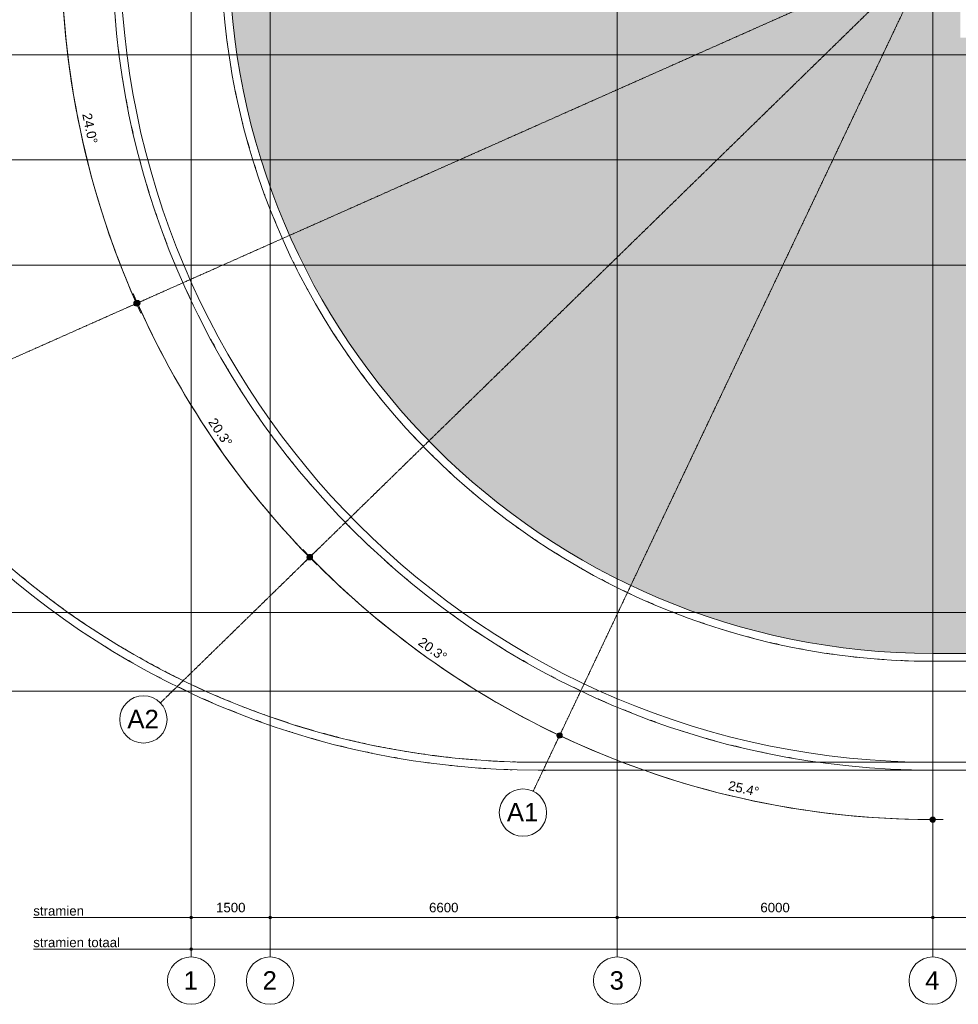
# Model space of a CAD drawing. Header units: millimetres. Extents: x -2716 to 106846, y 3237 to 43386.
# Tile 2 of 12: x 6739 to 24587, y 4050 to 22765. Entities that reach past the tile are written whole.
import ezdxf

# ---------------------------------------------------------------- set-up
doc = ezdxf.new("R2010")
doc.units = ezdxf.units.MM
doc.linetypes.add('THO_stramienlijn', pattern=[20, 17, -1.5, 0, -1.5])
for name, color, linetype, lineweight in [('A-ANNO-DIMS', 7, 'Continuous', 13), ('A-ANNO-DIMS-100', 7, 'Continuous', 13), ('A-ROOF-PATT', 7, 'Continuous', 13), ('G-ANNO-TEXT', 7, 'Continuous', 13), ('I-WALL', 7, 'Continuous', 18), ('S-GRID', 7, 'Continuous', 13), ('S-GRID-IDEN', 7, 'Continuous', 13)]:
    doc.layers.add(name, color=color, linetype=linetype, lineweight=lineweight)
doc.layers.add('A-DETL', color=7, linetype='Continuous', lineweight=13, true_color=0x00a600)
doc.layers.add('A-DETL-MBND', color=9, linetype='Continuous', lineweight=13, true_color=0x808080)
doc.styles.add('Arial', font='arial.ttf', dxfattribs={"height": 350})
doc.styles.add('Arial_1', font='arial.ttf', dxfattribs={"height": 180})
doc.dimstyles.new('THO_18_-_transparant', dxfattribs={"dimscale": 304.8, "dimtxt": 0.602515, "dimasz": 0.164042, "dimexe": 0.328084, "dimexo": 0.0625, "dimgap": 0.147638, "dimtad": 1, "dimdec": 3, "dimlfac": 304.8, "dimrnd": 0.001, "dimdsep": 46, "dimtxsty": 'Arial_1', "dimblk1": 'DOTBLANK', "dimblk2": 'DOTBLANK', "dimsah": 1, "dimcen": 0.09, "dimdle": 0.164042, "dimazin": 0, "dimtfac": 1, "dimtdec": 4, "dimtix": 1, "dimtmove": 0, "dimatfit": 3, "dimfxl": 0.001076, "dimfxlon": 1, "dimtvp": 1, "dimtolj": 1, "dimtzin": 0, "dimarcsym": 2})
doc.dimstyles.new('THO_18_-_transparant_blue', dxfattribs={"dimscale": 304.8, "dimtxt": 0.602515, "dimasz": 1.312336, "dimexe": 0.656168, "dimexo": 0.0625, "dimgap": 0.147638, "dimtad": 1, "dimdec": 3, "dimlfac": 304.8, "dimrnd": 0.001, "dimdsep": 46, "dimtxsty": 'Arial_1', "dimblk1": 'DOTSMALL', "dimblk2": 'DOTSMALL', "dimsah": 1, "dimcen": 0.09, "dimdle": 0.656168, "dimadec": 1, "dimazin": 0, "dimtfac": 1, "dimtdec": 4, "dimtix": 1, "dimtmove": 0, "dimatfit": 3, "dimfxl": 0.002153, "dimfxlon": 1, "dimtvp": 1, "dimtolj": 1, "dimtzin": 0, "dimarcsym": 2})

# ---------------------------------------------------------------- blocks, each defined once
blk = doc.blocks.new('NLRS_28_SCO_UN_houten kolom rond_gen_bcb - rond 150-V5-02 dak _plotview_')
at = {"layer": 'A-DETL-MBND'}
blk.add_arc((0, 0), 75, 270, 308.7881, dxfattribs=at)
blk = doc.blocks.new('NLRS_28_SCO_UN_houten kolom rond_gen_bcb - rond 150-V6-02 dak _plotview_')
at = {"layer": 'A-DETL-MBND'}
blk.add_arc((0, 0), 75, 270.0988, 319.3074, dxfattribs=at)
blk = doc.blocks.new('Grid - Stramienbol 9_0mm-3500-02 dak _plotview_')
at = {"layer": 'S-GRID-IDEN'}
blk.add_circle((0, 0), 4.5, dxfattribs=at)
blk = doc.blocks.new('DIMBLOCK1-02 dak _plotview_')
at = {"layer": 'A-ANNO-DIMS-100'}
for p, q in [((9950, 5700), (11500, 5700)), ((10000, 5700), (10000, 5800)), ((10000, 5700), (10000, 5600)), ((11500, 5700), (11500, 5800)), ((11500, 5700), (11500, 5600))]:
    blk.add_line(p, q, dxfattribs=at)
for centre in [(10000, 5700), (11500, 5700)]:
    blk.add_circle(centre, 25, dxfattribs=at)
at = {"layer": 'A-ANNO-DIMS-100', "color": 0, "insert": (10473, 5979), "char_height": 180, "width": 664.52, "attachment_point": 1, "line_spacing_factor": 0.941778, "style": 'Arial_1'}
blk.add_mtext('1500', dxfattribs=at)
blk = doc.blocks.new('_DotBlank')
at = {"color": 0, "linetype": 'ByBlock', "lineweight": -2}
blk.add_line((-0.5, 0), (-1, 0), dxfattribs=at)
blk.add_circle((0, 0), 0.5, dxfattribs=at)
blk = doc.blocks.new('DIMBLOCK2-02 dak _plotview_')
at = {"layer": 'A-ANNO-DIMS-100'}
for p, q in [((11500, 5700), (11500, 5800)), ((11500, 5700), (18100, 5700)), ((11500, 5700), (11500, 5600)), ((18100, 5700), (18100, 5800)), ((18100, 5700), (18100, 5600))]:
    blk.add_line(p, q, dxfattribs=at)
for centre in [(11500, 5700), (18100, 5700)]:
    blk.add_circle(centre, 25, dxfattribs=at)
at = {"layer": 'A-ANNO-DIMS-100', "color": 0, "insert": (14523, 5979), "char_height": 180, "width": 664.52, "attachment_point": 1, "line_spacing_factor": 0.941778, "style": 'Arial_1'}
blk.add_mtext('6600', dxfattribs=at)
blk = doc.blocks.new('DIMBLOCK3-02 dak _plotview_')
at = {"layer": 'A-ANNO-DIMS-100'}
for p, q in [((18100, 5700), (18100, 5800)), ((18100, 5700), (24100, 5700)), ((18100, 5700), (18100, 5600)), ((24100, 5700), (24100, 5800)), ((24100, 5700), (24100, 5600))]:
    blk.add_line(p, q, dxfattribs=at)
for centre in [(18100, 5700), (24100, 5700)]:
    blk.add_circle(centre, 25, dxfattribs=at)
at = {"layer": 'A-ANNO-DIMS-100', "color": 0, "insert": (20823, 5979), "char_height": 180, "width": 664.52, "attachment_point": 1, "line_spacing_factor": 0.941778, "style": 'Arial_1'}
blk.add_mtext('6000', dxfattribs=at)
blk = doc.blocks.new('DIMBLOCK4-02 dak _plotview_')
at = {"layer": 'A-ANNO-DIMS-100'}
for p, q in [((24100, 5700), (24100, 5800)), ((24100, 5700), (26500, 5700)), ((24100, 5700), (24100, 5600)), ((26500, 5700), (26500, 5800)), ((26500, 5700), (26500, 5600))]:
    blk.add_line(p, q, dxfattribs=at)
for centre in [(24100, 5700), (26500, 5700)]:
    blk.add_circle(centre, 25, dxfattribs=at)
at = {"layer": 'A-ANNO-DIMS-100', "color": 0, "insert": (25023, 5979), "char_height": 180, "width": 664.52, "attachment_point": 1, "line_spacing_factor": 0.941778, "style": 'Arial_1'}
blk.add_mtext('2400', dxfattribs=at)
blk = doc.blocks.new('DIMBLOCK19-02 dak _plotview_')
at = {"layer": 'A-ANNO-DIMS-100'}
for p, q in [((9950, 5100), (71850, 5100)), ((10000, 5100), (10000, 5200)), ((10000, 5100), (10000, 5000)), ((71800, 5100), (71800, 5200)), ((71800, 5100), (71800, 5000))]:
    blk.add_line(p, q, dxfattribs=at)
for centre in [(10000, 5100), (71800, 5100)]:
    blk.add_circle(centre, 25, dxfattribs=at)
at = {"layer": 'A-ANNO-DIMS-100', "color": 0, "insert": (40554, 5379), "char_height": 180, "width": 830.65, "attachment_point": 1, "line_spacing_factor": 0.941778, "style": 'Arial_1'}
blk.add_mtext('61800', dxfattribs=at)
blk = doc.blocks.new('DIMBLOCK63-02 dak _plotview_')
at = {"layer": 'A-ANNO-DIMS-100', "true_color": 0x0000ff}
h = blk.add_hatch(color=5, dxfattribs=at)
edge = h.paths.add_edge_path()
edge.add_arc((12258, 12552), 50, 0, 360)
h = blk.add_hatch(color=5, dxfattribs=at)
edge = h.paths.add_edge_path()
edge.add_arc((17005, 9159), 50, 0, 360)
at = {"layer": 'A-ANNO-DIMS-100', "color": 5, "true_color": 0x0000ff}
for p, q in [((12258, 12552), (12115, 12413)), ((12258, 12552), (12401, 12692)), ((12258, 12552), (12258, 12552)), ((17005, 9159), (17091, 9340)), ((17005, 9159), (16919, 8978))]:
    blk.add_line(p, q, dxfattribs=at)
for centre in [(12258, 12552), (17005, 9159)]:
    blk.add_circle(centre, 50, dxfattribs=at)
for start, end in [(223.5872, 245.2928), (224.28, 244.6)]:
    blk.add_arc((24100, 24100), 16540, start, end, dxfattribs=at)
at = {"layer": 'A-ANNO-DIMS-100', "color": 0, "insert": (14404, 11042), "char_height": 180, "width": 705.2, "attachment_point": 1, "rotation": 324.44, "line_spacing_factor": 0.941778, "style": 'Arial_1'}
blk.add_mtext('20.3°', dxfattribs=at)
blk = doc.blocks.new('_DotSmall')
at = {"color": 0, "linetype": 'ByBlock', "const_width": 0.5}
blk.add_lwpolyline([(-0.0625, 0, 1), (0.0625, 0, 1)], format="xyb", close=True, dxfattribs=at)
blk = doc.blocks.new('DIMBLOCK64-02 dak _plotview_')
at = {"layer": 'A-ANNO-DIMS-100', "true_color": 0x0000ff}
h = blk.add_hatch(color=5, dxfattribs=at)
edge = h.paths.add_edge_path()
edge.add_arc((8977, 17380), 50, 0, 360)
h = blk.add_hatch(color=5, dxfattribs=at)
edge = h.paths.add_edge_path()
edge.add_arc((12252, 12546), 50, 0, 360)
at = {"layer": 'A-ANNO-DIMS-100', "color": 5, "true_color": 0x0000ff}
for p, q in [((8977, 17380), (9160, 17461)), ((8977, 17380), (8794, 17298)), ((8977, 17380), (8977, 17380)), ((12252, 12546), (12109, 12407)), ((12252, 12546), (12395, 12686))]:
    blk.add_line(p, q, dxfattribs=at)
for centre in [(8977, 17380), (12252, 12546)]:
    blk.add_circle(centre, 50, dxfattribs=at)
for start, end in [(203.2676, 224.9724), (203.96, 224.28)]:
    blk.add_arc((24100, 24100), 16549, start, end, dxfattribs=at)
at = {"layer": 'A-ANNO-DIMS-100', "color": 0, "insert": (10465, 15217), "char_height": 180, "width": 705.2, "attachment_point": 1, "rotation": 304.12, "line_spacing_factor": 0.941778, "style": 'Arial_1'}
blk.add_mtext('20.3°', dxfattribs=at)
blk = doc.blocks.new('DIMBLOCK65-02 dak _plotview_')
at = {"layer": 'A-ANNO-DIMS-100', "true_color": 0x0000ff}
h = blk.add_hatch(color=5, dxfattribs=at)
edge = h.paths.add_edge_path()
edge.add_arc((17005, 9159), 50, 0, 360)
h = blk.add_hatch(color=5, dxfattribs=at)
edge = h.paths.add_edge_path()
edge.add_arc((24100, 7561), 50, 0, 360)
at = {"layer": 'A-ANNO-DIMS-100', "color": 5, "true_color": 0x0000ff}
for p, q in [((17005, 9159), (17091, 9340)), ((17005, 9159), (16920, 8979)), ((17005, 9159), (17005, 9159)), ((24100, 7561), (24100, 7761)), ((24100, 7561), (24100, 7361))]:
    blk.add_line(p, q, dxfattribs=at)
for centre in [(17005, 9159), (24100, 7561)]:
    blk.add_circle(centre, 50, dxfattribs=at)
for start, end in [(243.9072, 270.6928), (244.6, 270)]:
    blk.add_arc((24100, 24100), 16539, start, end, dxfattribs=at)
at = {"layer": 'A-ANNO-DIMS-100', "color": 0, "insert": (20238, 8302), "char_height": 180, "width": 705.2, "attachment_point": 1, "rotation": 347.3, "line_spacing_factor": 0.941778, "style": 'Arial_1'}
blk.add_mtext('25.4°', dxfattribs=at)
blk = doc.blocks.new('DIMBLOCK66-02 dak _plotview_')
at = {"layer": 'A-ANNO-DIMS-100', "true_color": 0x0000ff}
h = blk.add_hatch(color=5, dxfattribs=at)
edge = h.paths.add_edge_path()
edge.add_arc((7530, 24100), 50, 0, 360)
h = blk.add_hatch(color=5, dxfattribs=at)
edge = h.paths.add_edge_path()
edge.add_arc((8958, 17371), 50, 0, 360)
at = {"layer": 'A-ANNO-DIMS-100', "color": 5, "true_color": 0x0000ff}
for p, q in [((7530, 24100), (7330, 24100)), ((7530, 24100), (7530, 24100)), ((7530, 24100), (7730, 24100)), ((8958, 17371), (9141, 17452)), ((8958, 17371), (8775, 17290))]:
    blk.add_line(p, q, dxfattribs=at)
for centre in [(7530, 24100), (8958, 17371)]:
    blk.add_circle(centre, 50, dxfattribs=at)
for start, end in [(179.3084, 204.6516), (180, 203.96)]:
    blk.add_arc((24100, 24100), 16569, start, end, dxfattribs=at)
at = {"layer": 'A-ANNO-DIMS-100', "color": 0, "insert": (8103, 21006), "char_height": 180, "width": 705.2, "attachment_point": 1, "rotation": 281.98, "line_spacing_factor": 0.941778, "style": 'Arial_1'}
blk.add_mtext('24.0°', dxfattribs=at)

msp = doc.modelspace()

# ---------------------------------------------------------------- hatches: boundary and pattern name
at = {"layer": 'A-ROOF-PATT', "true_color": 0xf0f0f0}
h = msp.add_hatch(color=7, dxfattribs=at)
h.paths.add_polyline_path([(24099.6291517, 10719.9998099), (57699.6422503, 10720.0034123), (58112.2549136, 10726.3758725), (58524.483751, 10745.4701555), (58935.9452939, 10777.2698746), (59346.2567872, 10821.7476477), (59755.0365457, 10878.8651465), (60161.9043091, 10948.573166), (60566.4815957, 11030.8117141), (60968.3920544, 11125.5101229), (61367.2618151, 11232.587181), (61762.7198358, 11351.9512911), (62154.3982487, 11483.5006519), (62541.9327017, 11627.123469), (62929.9502694, 11784.9004238), (63303.1319291, 11950.0938067), (63676.088611, 12129.1701142), (64043.4858068, 12319.7781223), (64404.9817515, 12521.7604359), (64760.2401698, 12734.9517265), (65108.9305887, 12959.1792673), (65450.7286449, 13194.2635519), (65785.3163866, 13440.0190113), (66112.3825694, 13696.2548531), (66431.6229457, 13962.7760506), (66713.6783713, 14212.0596095), (67013.9024703, 14494.3370283), (67305.2914292, 14785.7259872), (67587.568848, 15085.9500862), (67860.4669695, 15394.7245444), (68123.7269333, 15711.7564706), (68377.0990214, 16036.7451408), (68620.3428949, 16369.3822836), (68853.2278224, 16709.3523724), (69075.5328983, 17056.3329252), (69287.0472529, 17409.9948097), (69487.570252, 17770.0025563), (69676.9116873, 18136.0146758), (69854.891957, 18507.6839836), (70021.3422362, 18884.6579288), (70176.1046365, 19266.5789288), (70319.0323565, 19653.0847083), (70449.9898206, 20043.8086433), (70568.8528077, 20438.3801084), (70675.508569, 20836.4248287), (70769.8559352, 21237.5652346), (70851.8054119, 21641.4208202), (70921.2792653, 22047.608504), (70978.211595, 22455.7429924), (71022.5483974, 22865.437145), (71054.2476164, 23276.3023422), (71073.464785, 23700), (71079.6250452, 24099.9862072), (71073.2791831, 24512.0235608), (71054.2476164, 24923.6700721), (71022.5483974, 25334.5352693), (70978.211595, 25744.2294219), (70921.2792653, 26152.3639103), (70851.8054119, 26558.5515941), (70769.8559352, 26962.4071797), (70675.508569, 27363.5475856), (70568.8528077, 27761.5923059), (70442.7374544, 28177.8018889), (70319.0323565, 28546.887706), (70175.5871935, 28934.6704257), (70006.1184238, 29349.7931335), (69854.891957, 29692.2884307), (69676.9116873, 30063.9577385), (69487.570252, 30429.969858), (69287.0472529, 30789.9776046), (69075.5328983, 31143.6394891), (68844.9729333, 31502.6706946), (68620.3428949, 31830.5901307), (68377.0990214, 32163.2272735), (68123.7269333, 32488.2159437), (67860.4669695, 32805.2478699), (67587.568848, 33114.0223281), (67305.2914292, 33414.2464271), (67013.9024703, 33705.635386), (66713.6783713, 33987.9128048), (66404.9039131, 34260.8109264), (66087.8719869, 34524.0708901), (65762.8833167, 34777.4429782), (65430.2461739, 35020.6868517), (65090.276085, 35253.5717792), (64743.2955323, 35475.8768551), (64389.6336478, 35687.3912097), (64029.6259012, 35887.9142088), (63663.6137816, 36077.2556441), (63291.9444739, 36255.2359139), (62914.9705287, 36421.686193), (62522.8264834, 36580.2290195), (62146.5437492, 36719.3763133), (61755.8198142, 36850.3337774), (61361.2483491, 36969.1967645), (60963.2036288, 37075.8525258), (60562.0632229, 37170.199892), (60158.2076373, 37252.1493688), (59752.0199535, 37321.6232221), (59343.8854651, 37378.5555519), (58934.1913125, 37422.8923543), (58523.3261152, 37454.5915732), (58111.679604, 37473.62314), (57699.6422503, 37479.9726044), (24099.6291517, 37479.969002), (23687.0164884, 37473.5965418), (23274.787651, 37454.5022589), (22863.3261081, 37422.7025397), (22453.0146148, 37378.2247666), (22044.2348563, 37321.1072678), (21637.3670929, 37251.3992483), (21232.7898063, 37169.1607002), (20830.8793476, 37074.4622914), (20432.009587, 36967.3852333), (20036.5515662, 36848.0211232), (19644.8731533, 36716.4717624), (19257.3387003, 36572.8489453), (18869.3211327, 36415.0719905), (18496.1394729, 36249.8786076), (18123.182791, 36070.8023001), (17755.7855952, 35880.194292), (17394.2896505, 35678.2119784), (17039.0312322, 35465.0206878), (16690.3408133, 35240.793147), (16348.5427571, 35005.7088624), (16013.9550154, 34759.9534031), (15686.8888326, 34503.7175612), (15367.6484564, 34237.1963637), (15085.5930307, 33987.9128048), (14785.3689318, 33705.635386), (14493.9799728, 33414.2464271), (14211.702554, 33114.0223281), (13938.8044325, 32805.2478699), (13675.5444687, 32488.2159437), (13422.1723806, 32163.2272735), (13178.9285071, 31830.5901307), (12946.0435796, 31490.6200419), (12723.7385037, 31143.6394891), (12512.2241491, 30789.9776046), (12311.70115, 30429.969858), (12122.3597147, 30063.9577385), (11944.379445, 29692.2884307), (11777.9291659, 29315.3144855), (11623.1667655, 28933.3934855), (11480.2390455, 28546.887706), (11349.2815814, 28156.163771), (11230.4185943, 27761.5923059), (11123.762833, 27363.5475856), (11029.4154668, 26962.4071797), (10947.4659901, 26558.5515941), (10877.9921367, 26152.3639103), (10821.059807, 25744.2294219), (10776.7230046, 25334.5352693), (10745.0237857, 24923.6700721), (10725.8070418, 24500), (10719.6463568, 24099.9862072), (10725.9922189, 23687.9488535), (10745.0237857, 23276.3023422), (10776.7230046, 22865.437145), (10821.059807, 22455.7429924), (10877.9921367, 22047.608504), (10947.4659901, 21641.4208202), (11029.4154668, 21237.5652346), (11123.762833, 20836.4248287), (11230.4185943, 20438.3801084), (11349.2815814, 20043.8086433), (11480.2390455, 19653.0847083), (11628.5597411, 19253.2702013), (11777.9291659, 18884.6579288), (11944.379445, 18507.6839836), (12122.3597147, 18136.0146758), (12311.70115, 17770.0025563), (12512.2241491, 17409.9948097), (12723.7385037, 17056.3329252), (12959.1740014, 16690.1843194), (13178.9285071, 16369.3822836), (13422.1723806, 16036.7451408), (13675.5444687, 15711.7564706), (13938.8044325, 15394.7245444), (14211.702554, 15085.9500862), (14493.9799728, 14785.7259872), (14785.3689318, 14494.3370283), (15085.5930307, 14212.0596095), (15394.3674889, 13939.161488), (15711.3994151, 13675.9015242), (16036.3880853, 13422.5294361), (16369.0252281, 13179.2855626), (16715.9955269, 12941.9157088), (17055.9758697, 12724.0955592), (17409.6377542, 12512.5812046), (17769.6455008, 12312.0582055), (18135.6576204, 12122.7167702), (18507.3269281, 11944.7365004), (18904.9359283, 11769.9244642), (19276.4449187, 11619.7433948), (19652.7276528, 11480.596101), (20043.4515878, 11349.6386369), (20438.0230529, 11230.7756498), (20836.0677732, 11124.1198885), (21237.2081791, 11029.7725223), (21641.0637647, 10947.8230455), (22047.2514485, 10878.3491922), (22455.3859369, 10821.4168624), (22865.0800895, 10777.08006), (23275.9452868, 10745.3808411), (23687.591798, 10726.3492743), (24099.6291517, 10720.0034123)])
h.paths.add_polyline_path([(47014.4378295, 16450.3653727), (46770.9413188, 16450.3653727), (46771.289276, 17820.3653727), (47940.9413188, 17820.3653727), (47940.9413188, 16450.3653727), (47555.1447687, 16450.3653727)])
h.paths.add_polyline_path([(37399.635701, 19770), (36969.635701, 19770), (36969.635701, 28430), (44829.635701, 28430), (44829.635701, 19770), (38240.8449467, 19770)])
h.paths.add_polyline_path([(57174.635701, 22425), (55824.635701, 22425), (55824.635701, 23775), (57174.635701, 23775), (57174.635701, 22426.3696053)])
h.paths.add_polyline_path([(24624.635701, 22425), (24624.635701, 23775), (25974.635701, 23775), (25974.635701, 22425), (24628.0580994, 22425)])
h.paths.add_polyline_path([(52899.635701, 22425), (52824.635701, 22425), (52824.635701, 23775), (54174.635701, 23775), (54174.635701, 22425), (53003.635701, 22425)])
h.paths.add_polyline_path([(27624.635701, 22425), (27624.635701, 23775), (28974.635701, 23775), (28974.635701, 22425), (27673.2216385, 22425)])
h.paths.add_polyline_path([(50394.635701, 22425), (49224.635701, 22425), (49224.635701, 23775), (50574.635701, 23775), (50574.635701, 22425), (50395.635701, 22425)])
h.paths.add_polyline_path([(31224.635701, 22425), (31224.635701, 23775), (32574.635701, 23775), (32574.635701, 22425), (31253.7952526, 22425)])
h.paths.add_polyline_path([(46898.9479088, 22425), (45624.635701, 22425), (45624.635701, 23775), (46974.635701, 23775), (46974.635701, 22425), (46899.635701, 22425)])
h.paths.add_polyline_path([(34824.635701, 22425), (34824.635701, 23775), (36174.635701, 23775), (36174.635701, 22425), (34873.2216385, 22425)])
h.paths.add_polyline_path([(56995.635701, 24425), (55824.635701, 24425), (55824.635701, 25775), (57174.635701, 25775), (57174.635701, 24425), (57099.635701, 24425)])
h.paths.add_polyline_path([(24624.635701, 24425), (24624.635701, 25775), (25974.635701, 25775), (25974.635701, 24425), (24673.2216385, 24425)])
h.paths.add_polyline_path([(53994.635701, 24425), (52824.635701, 24425), (52824.635701, 25775), (54174.635701, 25775), (54174.635701, 24425), (53995.635701, 24425)])
h.paths.add_polyline_path([(27624.635701, 24425), (27624.635701, 25775), (28974.635701, 25775), (28974.635701, 24425), (27673.2216385, 24425)])
h.paths.add_polyline_path([(49403.635701, 24425), (49224.635701, 24425), (49224.635701, 25775), (50574.635701, 25775), (50574.635701, 24425), (49404.635701, 24425)])
h.paths.add_polyline_path([(31224.635701, 24425), (31224.635701, 25775), (32574.635701, 25775), (32574.635701, 24425), (31273.2216385, 24425)])
h.paths.add_polyline_path([(34824.635701, 24425), (34824.635701, 25775), (36174.635701, 25775), (36174.635701, 24425), (34873.2216385, 24425)])
h.paths.add_polyline_path([(45673.635701, 24425), (45624.635701, 24425), (45624.635701, 25775), (46974.635701, 25775), (46974.635701, 24425), (45699.635701, 24425)])

# ---------------------------------------------------------------- linework, layer by layer
at = {"layer": 'A-DETL', "color": 7}
for p, q in [((9999.635701, 5700), (6999.635701, 5700)), ((9999.635701, 5100), (6999.635701, 5100))]:
    msp.add_line(p, q, dxfattribs=at)
at = {"layer": 'A-DETL-MBND'}
for p, q in [((11394.3786617, 19448.4225542), (11402.1608532, 19427.2211542)), ((12604.6598574, 13553.6481586), (12588.9897064, 13570.7533192)), ((16599.633136, 8649.9998099), (65199.6382661, 8649.9998099)), ((21942.6802395, 8649.8380487), (21919.9093938, 8653.034132)), ((24099.633136, 8499.9998099), (24099.633136, 8649.9998099)), ((65199.6382661, 8499.9998099), (16599.633136, 8499.9998099))]:
    msp.add_line(p, q, dxfattribs=at)
for centre, radius, start, end in [((16599.633136, 24099.9997671), 15599.9981706, 90, 270), ((24099.633136, 24099.9997671), 15599.9981706, 90, 270), ((16599.633136, 24099.9997671), 15449.9981706, 90, 270), ((24099.633136, 24099.9997671), 15449.9981706, 90, 270), ((24099.633136, 24099.9997671), 15599.9981706, 184.92880436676, 185.0842228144), ((24099.6291517, 24099.9862072), 13529.9827949, 186.95213171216, 187.60968018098), ((24099.633136, 24099.9997671), 15599.9981706, 186.75680621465, 187.35643271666), ((24099.6291517, 24099.9862072), 13529.9827949, 189.27320004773, 189.56642642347), ((24099.633136, 24099.9997671), 15599.9981706, 188.59790294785, 189.27166437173), ((24099.6291517, 24099.9862072), 13529.9827949, 191.51931058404, 192.09134454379), ((24099.633136, 24099.9997671), 15599.9981706, 190.47005981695, 191.12695827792), ((24099.6291517, 24099.9862072), 13529.9827949, 193.48346909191, 194.18997104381), ((24099.633136, 24099.9997671), 15599.9981706, 192.45193496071, 192.96135140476), ((24099.6291517, 24099.9862072), 13529.9827949, 195.47346357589, 196.18729749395), ((24099.633136, 24099.9997671), 15599.9981706, 194.78663385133, 195.13100507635), ((24099.6291517, 24099.9862072), 13529.9827949, 197.54292189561, 198.15435546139), ((24099.633136, 24099.9997671), 15599.9981706, 196.61667043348, 197.24321255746), ((24099.633136, 24099.9997671), 15599.9981706, 198.46209395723, 199.13877677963), ((24099.6291517, 24099.9862072), 13529.9827949, 202.06338900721, 202.69570639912), ((24099.633136, 24099.9997671), 15599.9981706, 200.34627118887, 200.98801679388), ((24099.6291517, 24099.9862072), 13529.9827949, 204.032608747, 204.74986518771), ((24099.633136, 24099.9997671), 15599.9981706, 202.38857457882, 202.8197819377), ((24099.6291517, 24099.9862072), 13529.9827949, 206.03564213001, 206.73564816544), ((24099.633136, 24099.9997671), 15599.9981706, 204.6447900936, 205.09875807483), ((24099.6291517, 24099.9862072), 13529.9827949, 208.15940323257, 208.69807294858), ((24099.633136, 24099.9997671), 15599.9981706, 206.47717526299, 207.12321149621), ((24099.6291517, 24099.9862072), 13529.9827949, 210.65050090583, 211.03073441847), ((24099.633136, 24099.9997671), 15599.9981706, 208.32781606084, 209.00408485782), ((24099.6291517, 24099.9862072), 13529.9827949, 212.60850400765, 213.27960660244), ((24099.6291517, 24099.9862072), 13529.9827949, 214.58411559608, 215.30523773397), ((24099.633136, 24099.9997671), 15599.9981706, 210.22775181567, 210.84835175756), ((24099.6291517, 24099.9862072), 13529.9827949, 216.60527438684, 217.28232880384), ((24099.633136, 24099.9997671), 15599.9981706, 212.37072667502, 212.67785255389), ((24099.6291517, 24099.9862072), 13529.9827949, 218.82566069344, 219.24099747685), ((24099.633136, 24099.9997671), 15599.9981706, 214.50331830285, 215.027837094), ((24099.6291517, 24099.9862072), 13529.9827949, 221.19328328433, 221.71252198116), ((24099.633136, 24099.9997671), 15599.9981706, 216.33843446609, 216.99834404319), ((24099.6291517, 24099.9862072), 13529.9827949, 223.15489442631, 223.85112185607), ((24099.633136, 24099.9997671), 15599.9981706, 218.1954479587, 218.86794056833), ((24099.6291517, 24099.9862072), 13529.9827949, 225.13874474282, 225.8572995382), ((24099.633136, 24099.9997671), 15599.9981706, 220.11664498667, 220.70807092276), ((24099.6291517, 24099.9862072), 13529.9827949, 227.18621529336, 227.82767763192), ((24099.6291517, 24099.9862072), 13529.9827949, 229.60957025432, 229.78325802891), ((24099.6291517, 24099.9862072), 13529.9827949, 231.73683030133, 232.33633038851), ((24099.633136, 24099.9997671), 15599.9981706, 224.36227246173, 224.9351179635), ((24099.6291517, 24099.9862072), 13529.9827949, 233.70287874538, 234.41457221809), ((24099.6291517, 24099.9862072), 13529.9827949, 235.69761090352, 236.40686442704), ((24099.633136, 24099.9997671), 15599.9981706, 226.20059047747, 226.8698659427), ((24099.6291517, 24099.9862072), 13529.9827949, 237.78553232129, 238.3719472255), ((24099.633136, 24099.9997671), 15599.9981706, 228.06550452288, 228.7306098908), ((16599.633136, 24099.9997671), 15449.9981706, 230.56726163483, 232.39323329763), ((24099.6291517, 24099.9862072), 13529.9827949, 240.32514620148, 240.56368293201), ((24099.633136, 24099.9997671), 15599.9981706, 230.01643881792, 230.56726163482), ((24099.6291517, 24099.9862072), 13529.9827949, 242.2812987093, 242.93114897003), ((16599.633136, 24099.9997671), 15449.9981706, 232.6074764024, 234.2217175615), ((24099.6291517, 24099.9862072), 13529.9827949, 244.25289128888, 244.97247768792), ((16599.633136, 24099.9997671), 15599.9981706, 232.39323329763, 232.6074764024), ((24099.633136, 24099.9997671), 15599.9981706, 232.39323329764, 232.60747640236), ((24099.6291517, 24099.9862072), 13529.9827949, 246.26243138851, 246.95449958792), ((16599.633136, 24099.9997671), 15599.9981706, 234.2217175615, 234.82890464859), ((16599.633136, 24099.9997671), 15449.9981706, 234.8289046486, 236.0638240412), ((24099.633136, 24099.9997671), 15599.9981706, 234.22171756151, 234.82890464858), ((24099.6291517, 24099.9862072), 13529.9827949, 248.4177324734, 248.91533000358), ((24099.6291517, 24099.9862072), 13529.9827949, 250.86753061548, 251.31368103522), ((16599.633136, 24099.9997671), 15599.9981706, 236.0638240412, 236.73863507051), ((16599.633136, 24099.9997671), 15449.9981706, 236.73863507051, 237.93870404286), ((24099.633136, 24099.9997671), 15599.9981706, 236.06382404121, 236.7386350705), ((24099.6291517, 24099.9862072), 13529.9827949, 252.82689138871, 253.5094016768), ((24099.6291517, 24099.9862072), 13529.9827949, 254.80554014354, 255.52640729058), ((16599.633136, 24099.9997671), 15599.9981706, 237.93870404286, 238.59229756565), ((16599.633136, 24099.9997671), 15449.9981706, 238.59229756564, 239.93321725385), ((24099.633136, 24099.9997671), 15599.9981706, 237.93870404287, 238.59229756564), ((24099.6291517, 24099.9862072), 13529.9827949, 256.83599687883, 257.50061241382), ((24099.6291517, 24099.9862072), 13529.9827949, 259.11804716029, 259.4579751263), ((24099.6291517, 24099.9862072), 13529.9827949, 261.41060242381, 261.96678911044), ((16599.633136, 24099.9997671), 15599.9981706, 239.93321725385, 240.42599544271), ((16599.633136, 24099.9997671), 15449.9981706, 240.42599544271, 242.25114064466), ((24099.633136, 24099.9997671), 15599.9981706, 239.93321725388, 240.4259954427), ((24099.6291517, 24099.9862072), 13529.9827949, 263.37387565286, 264.07730044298), ((24099.6291517, 24099.9862072), 13529.9827949, 265.36170369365, 266.07738897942), ((24099.6291517, 24099.9862072), 13529.9827949, 267.42316528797, 268.04550306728), ((16599.633136, 24099.9997671), 15599.9981706, 242.25114064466, 242.62810717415), ((16599.633136, 24099.9997671), 15449.9981706, 242.62810717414, 244.08173255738), ((24099.633136, 24099.9997671), 15599.9981706, 242.25114064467, 242.62810717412), ((16599.633136, 24099.9997671), 15449.9981706, 244.71375846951, 245.92836801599), ((16599.633136, 24099.9997671), 15599.9981706, 244.08173255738, 244.71375846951), ((16599.633136, 24099.9997671), 15449.9981706, 246.60525744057, 247.8160796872), ((24099.633136, 24099.9997671), 15599.9981706, 244.08173255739, 244.71375846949), ((16599.633136, 24099.9997671), 15599.9981706, 245.92836801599, 246.60525744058), ((24099.633136, 24099.9997671), 15599.9981706, 245.928368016, 246.60525744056), ((16599.633136, 24099.9997671), 15599.9981706, 247.8160796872, 248.45316375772), ((16599.633136, 24099.9997671), 15449.9981706, 248.45316375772, 249.87862672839), ((16599.633136, 24099.9997671), 15449.9981706, 250.28433151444, 252.10938533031), ((24099.633136, 24099.9997671), 15599.9981706, 247.81607968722, 248.45316375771), ((16599.633136, 24099.9997671), 15599.9981706, 249.8786267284, 250.28433151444), ((16599.633136, 24099.9997671), 15449.9981706, 252.58376920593, 253.94241432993), ((24099.633136, 24099.9997671), 15599.9981706, 249.87862672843, 250.28433151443), ((16599.633136, 24099.9997671), 15599.9981706, 252.10938533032, 252.58376920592), ((16599.633136, 24099.9997671), 15449.9981706, 254.59239311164, 255.79452761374), ((24099.633136, 24099.9997671), 15599.9981706, 252.10938533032, 252.58376920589), ((16599.633136, 24099.9997671), 15599.9981706, 253.94241432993, 254.59239311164), ((16599.633136, 24099.9997671), 15449.9981706, 256.47017331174, 257.69917327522), ((24099.633136, 24099.9997671), 15599.9981706, 253.94241432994, 254.59239311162), ((16599.633136, 24099.9997671), 15599.9981706, 255.79452761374, 256.47017331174), ((16599.633136, 24099.9997671), 15599.9981706, 257.69917327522, 258.31333555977), ((16599.633136, 24099.9997671), 15449.9981706, 258.31333555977, 259.87811688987), ((16599.633136, 24099.9997671), 15449.9981706, 260.14231920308, 261.968014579), ((24099.633136, 24099.9997671), 15599.9981706, 255.79452761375, 256.47017331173), ((24099.633136, 24099.9997671), 15599.9981706, 257.69917327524, 258.31333555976), ((16599.633136, 24099.9997671), 15599.9981706, 259.87811688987, 260.14231920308), ((16599.633136, 24099.9997671), 15599.9981706, 261.968014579, 262.50628383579), ((16599.633136, 24099.9997671), 15449.9981706, 262.50628383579, 263.80388307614), ((16599.633136, 24099.9997671), 15449.9981706, 264.46652411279, 265.66271086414), ((16599.633136, 24099.9997671), 15449.9981706, 266.3337102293, 267.59039222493), ((16599.633136, 24099.9997671), 15449.9981706, 268.17291510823, 270), ((24099.633136, 24099.9997671), 15599.9981706, 259.87811688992, 260.14231920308), ((16599.633136, 24099.9997671), 15599.9981706, 263.80388307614, 264.46652411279), ((16599.633136, 24099.9997671), 15599.9981706, 265.66271086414, 266.3337102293), ((16599.633136, 24099.9997671), 15599.9981706, 267.59039222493, 268.17291510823)]:
    msp.add_arc(centre, radius, start, end, dxfattribs=at)
at = {"layer": 'I-WALL'}
for p, q in [((24099.6291517, 10719.9998099), (57699.6422503, 10719.9998099)), ((57699.6422503, 10569.9998099), (24099.6291517, 10569.9998099))]:
    msp.add_line(p, q, dxfattribs=at)
for radius in [13529.9827949, 13379.9827949]:
    msp.add_arc((24099.6291517, 24099.9862072), radius, 90, 270, dxfattribs=at)
at = {"layer": 'S-GRID', "color": 5, "linetype": 'THO_stramienlijn', "true_color": 0x0000ff}
for p, q in [((9999.635701, 4950), (9999.635701, 42050)), ((11499.635701, 4950), (11499.635701, 42050)), ((18099.635701, 4950), (18099.635701, 42050)), ((24099.635701, 4950), (24099.635701, 42050)), ((24099.6545749, 24100.0095528), (3099.0560248, 14767.5019873)), ((24099.6250521, 24099.9930832), (9413.9628796, 9778.8612953)), ((24099.6279561, 24099.9868413), (16502.2771342, 8100.0020623)), ((-1495.3111013, 22100), (83030.4054534, 22100)), ((-1495.3111013, 20100), (83030.4054534, 20100)), ((-1495.3111013, 18100), (83030.4054534, 18100)), ((-1495.3111013, 11499.9998099), (83030.4054534, 11499.9998099)), ((-1495.3111013, 10000), (83030.4054534, 10000))]:
    msp.add_line(p, q, dxfattribs=at)

# ---------------------------------------------------------------- block references
at = {"layer": 'A-DETL-MBND'}
for name, p, rotation in [('NLRS_28_SCO_UN_houten kolom rond_gen_bcb - rond 150-V5-02 dak _plotview_', (9788.4339948, 10144.0372151), 314.2799978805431), ('NLRS_28_SCO_UN_houten kolom rond_gen_bcb - rond 150-V6-02 dak _plotview_', (16724.3950615, 8567.7813632), 334.6000015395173)]:
    msp.add_blockref(name, p, dxfattribs=dict(at, rotation=rotation))
at = {"layer": 'S-GRID-IDEN', "xscale": 99.99999999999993, "yscale": 99.99999999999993, "zscale": 99.99999999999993}
for p, rotation in [((9091.7914506, 9464.6868687), 134.2799978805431), ((16309.2563351, 7693.5011753), 154.6000015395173)]:
    msp.add_blockref('Grid - Stramienbol 9_0mm-3500-02 dak _plotview_', p, dxfattribs=dict(at, rotation=rotation))
for p in [(9999.635701, 4500), (11499.635701, 4500), (18099.635701, 4500), (24099.635701, 4500)]:
    msp.add_blockref('Grid - Stramienbol 9_0mm-3500-02 dak _plotview_', p, dxfattribs=at)

# ---------------------------------------------------------------- texts
at = {"layer": 'G-ANNO-TEXT', "lineweight": 18, "char_height": 180, "attachment_point": 1, "style": 'Arial_1'}
for s, insert, width in [('stramien ', (6997.5236562, 5916.1560002), 1194.514375), ('stramien totaal', (6997.5236562, 5316.1560002), 1899.999375)]:
    msp.add_mtext(s, dxfattribs=dict(at, insert=insert, width=width))
at = {"layer": 'S-GRID-IDEN', "char_height": 350, "attachment_point": 1, "style": 'Arial'}
for s, insert, width in [('A2', (8786.2234463, 9647.7233215), 737.5525), ('A1', (16002.9730506, 7877.1019017), 737.5525), ('2', (11357.0136315, 4678.7433988), 336.70875), ('3', (17957.0136315, 4678.7433988), 336.70875), ('1', (9857.0136315, 4678.7433988), 336.70875), ('4', (23957.0136315, 4678.7433988), 336.70875)]:
    msp.add_mtext(s, dxfattribs=dict(at, insert=insert, width=width))

# ---------------------------------------------------------------- dimensions: what is measured, and where the dimension line sits
at = {"layer": 'A-ANNO-DIMS', "color": 5, "true_color": 0x0000ff}
for base, center, p1, p2, override, picture, middle in [((7691.0598405, 21797.8190131), (24099.6330785, 24100), (7330.3448318, 24100), (8775.3681537, 17290.0122748), {"dimpost": '<>°', "dimfxl": 6961.610821}, 'DIMBLOCK66-02 dak _plotview_', (8025.1434573, 20689.1256595)), ((9874.9644196, 15642.8129942), (24099.6313634, 24099.9992378), (8794.0238328, 17298.3027179), (12108.5027551, 12406.516774), {"dimpost": '<>°', "dimfxl": 5908.920396}, 'DIMBLOCK64-02 dak _plotview_', (10512.7947538, 14894.1010074)), ((13702.7335104, 11236.4343709), (24099.6359802, 24100.00374), (12114.9584242, 12412.8121992), (16919.3219275, 8978.2964179), {"dimpost": '<>°', "dimfxl": 5905.743588}, 'DIMBLOCK63-02 dak _plotview_', (14560.4466245, 10756.1334221)), ((19282.3830751, 8277.6567742), (24099.635701, 24100.003152), (16919.5087619, 8978.6898903), (24099.635701, 7360.5785018), {"dimpost": '<>°', "dimfxl": 7360.197506}, 'DIMBLOCK65-02 dak _plotview_', (20493.6038198, 8098.7767609))]:
    dim = msp.add_angular_dim_3p(base=base, center=center, p1=p1, p2=p2, dimstyle='THO_18_-_transparant_blue', override=override, dxfattribs=at)
    dim.commit()
    dim.dimension.update_dxf_attribs({"geometry": picture, "text_midpoint": middle})
at = {"layer": 'A-ANNO-DIMS'}
for base, p1, p2, override, picture, middle in [((11499.635701, 5700), (9999.635701, 5800), (11499.635701, 5800), {"dimpost": '<>', "dimfxl": 1500}, 'DIMBLOCK1-02 dak _plotview_', (10749.635701, 5836.9031383)), ((18099.6357010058, 5699.9999999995), (11499.6357010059, 5799.9999999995), (18099.6357010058, 5799.9999999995), {"dimpost": '<>', "dimfxl": 6600}, 'DIMBLOCK2-02 dak _plotview_', (14799.6357010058, 5836.9031383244)), ((24099.6357010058, 5699.9999999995), (18099.6357010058, 5799.9999999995), (24099.6357010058, 5799.9999999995), {"dimpost": '<>', "dimfxl": 6000}, 'DIMBLOCK3-02 dak _plotview_', (21099.6357010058, 5836.9031383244)), ((26499.6357010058, 5699.9999999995), (24099.6357010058, 5799.9999999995), (26499.6357010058, 5799.9999999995), {"dimpost": '<>', "dimfxl": 2400}, 'DIMBLOCK4-02 dak _plotview_', (25299.6357010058, 5836.9645298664)), ((71799.6357010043, 5099.9999999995), (9999.6357010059, 5199.9999999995), (71799.6357010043, 5199.9999999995), {"dimpost": '<>', "dimfxl": 61800}, 'DIMBLOCK19-02 dak _plotview_', (40899.6357010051, 5236.9645298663))]:
    dim = msp.add_linear_dim(base=base, p1=p1, p2=p2, dimstyle='THO_18_-_transparant', override=override, dxfattribs=at)
    dim.commit()
    dim.dimension.update_dxf_attribs({"geometry": picture, "text_midpoint": middle})

doc.saveas('drawing.dxf')
